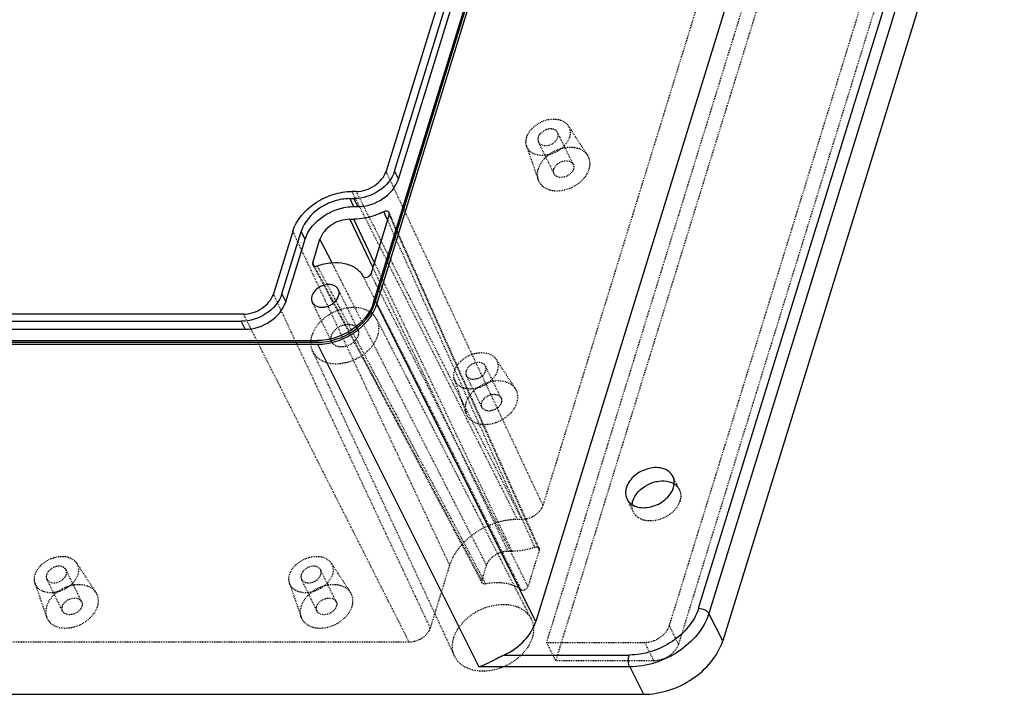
# Model space of a CAD drawing. Header units: millimetres. Extents: x 3202 to 5058, y 576 to 1424.
# Tile 6 of 13: x 3401 to 3517, y 1266 to 1345. Entities that reach past the tile are written whole.
import ezdxf

# ---------------------------------------------------------------- set-up
doc = ezdxf.new("R2010")
doc.units = ezdxf.units.MM
doc.linetypes.add('HIDDEN', pattern=[0.2, 0.1, -0.1])
doc.layers.add('DEFAULT_2', color=8, linetype='HIDDEN')

msp = doc.modelspace()

# ---------------------------------------------------------------- linework, layer by layer
at = {"color": 7, "linetype": 'Continuous'}
for p, q in [((3442.743, 1311.733), (3476.046, 1419.5)), ((3442.835, 1311.547), (3476.137, 1419.314)), ((3443.116, 1311.541), (3476.421, 1419.319)), ((3468.558, 1405.966), (3444.196, 1327.133)), ((3445.19, 1327.133), (3469.552, 1405.966)), ((3445.648, 1326.2), (3470.009, 1405.033)), ((3495.711, 1384.176), (3461.766, 1274.329)), ((3480.871, 1275.878), (3513.858, 1382.627)), ((3515.077, 1382.019), (3482.089, 1275.271)), ((3516.742, 1378.986), (3483.699, 1272.059)), ((3445.19, 1327.133), (3445.648, 1326.2)), ((3440.683, 1324.766), (3440.2, 1324.766)), ((3439.938, 1323.921), (3440.421, 1323.921)), ((3439.938, 1323.921), (3440.396, 1322.988)), ((3440.396, 1322.988), (3440.879, 1322.988)), ((3440.879, 1322.988), (3440.421, 1323.921)), ((3444.555, 1322.068), (3442.396, 1315.081)), ((3443.924, 1322.387), (3444.149, 1321.885)), ((3444.149, 1321.885), (3444.356, 1321.422)), ((3439.936, 1321.5), (3440.419, 1321.5)), ((3439.936, 1321.5), (3442.632, 1315.846)), ((3442.822, 1316.461), (3440.419, 1321.5)), ((3433.245, 1320.083), (3430.978, 1312.745)), ((3431.972, 1312.745), (3434.239, 1320.083)), ((3434.697, 1319.15), (3434.239, 1320.083)), ((3432.429, 1311.813), (3434.697, 1319.15)), ((3435.594, 1316.391), (3436.447, 1319.15)), ((3437.861, 1316.385), (3436.447, 1319.15)), ((3435.694, 1316.204), (3435.594, 1316.391)), ((3435.784, 1316.036), (3435.694, 1316.204)), ((3431.972, 1312.745), (3432.429, 1311.813)), ((3442.743, 1311.733), (3442.835, 1311.547)), ((3461.766, 1274.329), (3443.116, 1311.541)), ((3427.464, 1310.379), (3345.755, 1310.379)), ((3345.494, 1309.534), (3427.203, 1309.534)), ((3427.66, 1308.601), (3427.203, 1309.534)), ((3345.951, 1308.601), (3427.66, 1308.601)), ((3235.623, 1307.27), (3436.115, 1307.27)), ((3235.634, 1306.843), (3436.139, 1306.843)), ((3235.714, 1307.083), (3436.207, 1307.083)), ((3436.207, 1307.083), (3436.115, 1307.27)), ((3436.139, 1306.843), (3455.102, 1269.006)), ((3483.699, 1272.059), (3482.089, 1275.271)), ((3458.049, 1270.396), (3472.731, 1270.396)), ((3472.787, 1269.006), (3455.102, 1269.006)), ((3472.787, 1269.006), (3474.396, 1265.794)), ((3235.838, 1265.794), (3474.396, 1265.794))]:
    msp.add_line(p, q, dxfattribs=at)
msp.add_ellipse((3456.239, 1274.332), major_axis=(5.387, 2.642), ratio=0.7218373, start_param=-1.5887142, end_param=-0.597242, dxfattribs=at)
for points, knots in [([(3445.19, 1327.133), (3444.905, 1326.208), (3443.467, 1324.581), (3441.457, 1323.921), (3440.421, 1323.921)], [0, 0, 0, 0, 0.483021, 1, 1, 1, 1]), ([(3440.683, 1324.766), (3441.446, 1324.766), (3442.927, 1325.252), (3443.986, 1326.451), (3444.196, 1327.133)], [0, 0, 0, 0, 0.5169793, 1, 1, 1, 1]), ([(3440.879, 1322.988), (3441.915, 1322.988), (3443.925, 1323.648), (3445.362, 1325.276), (3445.648, 1326.2)], [0, 0, 0, 0, 0.5169793, 1, 1, 1, 1]), ([(3433.245, 1320.083), (3433.662, 1321.431), (3435.262, 1323.227), (3437.915, 1324.499), (3439.451, 1324.766), (3440.2, 1324.766)], [0, 0, 0, 0, 0.4803699, 0.7450852, 1, 1, 1, 1]), ([(3439.938, 1323.921), (3439.325, 1323.921), (3438.066, 1323.702), (3435.892, 1322.66), (3434.58, 1321.187), (3434.239, 1320.083)], [0, 0, 0, 0, 0.2549147, 0.51963, 1, 1, 1, 1]), ([(3434.697, 1319.15), (3435.038, 1320.255), (3436.349, 1321.727), (3438.524, 1322.77), (3439.782, 1322.988), (3440.396, 1322.988)], [0, 0, 0, 0, 0.4803699, 0.7450852, 1, 1, 1, 1]), ([(3443.924, 1322.387), (3443.647, 1322.244), (3442.541, 1321.75), (3441.319, 1321.5), (3440.419, 1321.5)], [0, 0, 0, 0, 0.2572834, 1, 1, 1, 1]), ([(3444.547, 1322.283), (3444.505, 1322.375), (3444.272, 1322.508), (3444.037, 1322.445), (3443.924, 1322.387)], [0, 0, 0, 0, 0.4422236, 1, 1, 1, 1]), ([(3439.936, 1321.5), (3439.178, 1321.5), (3437.708, 1321.017), (3436.656, 1319.827), (3436.447, 1319.15)], [0, 0, 0, 0, 0.5169793, 1, 1, 1, 1]), ([(3435.611, 1316.16), (3435.624, 1316.136), (3435.695, 1316.043), (3435.818, 1316.004), (3435.906, 1315.999)], [0, 0, 0, 0, 0.2321989, 1, 1, 1, 1]), ([(3436.147, 1316.038), (3436.673, 1316.231), (3437.739, 1316.481), (3439.305, 1316.413), (3440.646, 1315.886), (3441.286, 1315.217), (3441.494, 1314.848)], [0, 0, 0, 0, 0.2849358, 0.5487965, 0.7851154, 1, 1, 1, 1]), ([(3441.494, 1314.848), (3441.532, 1314.78), (3441.693, 1314.673), (3441.979, 1314.692), (3442.244, 1314.827), (3442.369, 1314.992), (3442.396, 1315.081)], [0, 0, 0, 0, 0.2119941, 0.4690358, 0.7475716, 1, 1, 1, 1]), ([(3438.599, 1313.265), (3438.541, 1313.383), (3438.362, 1313.601), (3437.972, 1313.801), (3437.5, 1313.87), (3436.817, 1313.784), (3436.036, 1313.393), (3435.602, 1312.823), (3435.507, 1312.516)], [0, 0, 0, 0, 0.1026051, 0.2134953, 0.336519, 0.4704336, 0.7481245, 1, 1, 1, 1]), ([(3431.972, 1312.745), (3431.686, 1311.821), (3430.248, 1310.193), (3428.238, 1309.534), (3427.203, 1309.534)], [0, 0, 0, 0, 0.483021, 1, 1, 1, 1]), ([(3427.464, 1310.379), (3428.227, 1310.379), (3429.708, 1310.865), (3430.767, 1312.064), (3430.978, 1312.745)], [0, 0, 0, 0, 0.5169793, 1, 1, 1, 1]), ([(3435.507, 1312.516), (3435.487, 1312.452), (3435.431, 1312.205), (3435.465, 1311.934), (3435.547, 1311.767)], [0, 0, 0, 0, 0.2661503, 1, 1, 1, 1]), ([(3435.547, 1311.767), (3435.605, 1311.649), (3435.784, 1311.43), (3436.174, 1311.231), (3436.646, 1311.162), (3437.329, 1311.248), (3438.11, 1311.639), (3438.544, 1312.209), (3438.639, 1312.516)], [0, 0, 0, 0, 0.1026051, 0.2134953, 0.336519, 0.4704336, 0.7481245, 1, 1, 1, 1]), ([(3438.639, 1312.516), (3438.659, 1312.58), (3438.715, 1312.827), (3438.681, 1313.098), (3438.599, 1313.265)], [0, 0, 0, 0, 0.2661503, 1, 1, 1, 1]), ([(3427.66, 1308.601), (3428.696, 1308.601), (3430.706, 1309.261), (3432.144, 1310.888), (3432.429, 1311.813)], [0, 0, 0, 0, 0.5169793, 1, 1, 1, 1]), ([(3442.743, 1311.733), (3442.346, 1310.448), (3440.821, 1308.736), (3438.293, 1307.524), (3436.829, 1307.269), (3436.115, 1307.27)], [0, 0, 0, 0, 0.4803672, 0.7450856, 1, 1, 1, 1]), ([(3436.138, 1306.843), (3436.89, 1306.843), (3438.431, 1307.11), (3441.092, 1308.387), (3442.698, 1310.189), (3443.116, 1311.542)], [0, 0, 0, 0, 0.254912, 0.5196332, 1, 1, 1, 1]), ([(3436.207, 1307.083), (3436.92, 1307.083), (3438.384, 1307.337), (3440.913, 1308.55), (3442.438, 1310.262), (3442.835, 1311.547)], [0, 0, 0, 0, 0.2549143, 0.5196327, 1, 1, 1, 1]), ([(3477.85, 1291.35), (3477.748, 1291.557), (3477.432, 1291.943), (3476.743, 1292.295), (3475.911, 1292.416), (3474.706, 1292.265), (3473.328, 1291.575), (3472.561, 1290.569), (3472.394, 1290.027)], [0, 0, 0, 0, 0.1026369, 0.213535, 0.3365568, 0.4704655, 0.7481777, 1, 1, 1, 1]), ([(3473.157, 1288.473), (3473.409, 1289.289), (3474.48, 1290.327), (3476.136, 1290.863), (3477.05, 1290.831), (3477.453, 1290.711)], [0, 0, 0, 0, 0.4920336, 0.7578092, 1, 1, 1, 1]), ([(3477.453, 1290.711), (3477.502, 1290.697), (3477.688, 1290.635), (3477.866, 1290.55), (3477.99, 1290.472)], [0, 0, 0, 0, 0.257816, 1, 1, 1, 1]), ([(3477.92, 1290.027), (3477.989, 1290.249), (3478.058, 1290.704), (3477.946, 1291.155), (3477.85, 1291.35)], [0, 0, 0, 0, 0.5173659, 1, 1, 1, 1]), ([(3472.394, 1290.027), (3472.325, 1289.805), (3472.257, 1289.349), (3472.369, 1288.899), (3472.465, 1288.704)], [0, 0, 0, 0, 0.5173659, 1, 1, 1, 1]), ([(3472.465, 1288.704), (3472.567, 1288.497), (3472.882, 1288.111), (3473.572, 1287.759), (3474.403, 1287.638), (3475.609, 1287.789), (3476.987, 1288.479), (3477.753, 1289.485), (3477.92, 1290.027)], [0, 0, 0, 0, 0.1026369, 0.213535, 0.3365568, 0.4704655, 0.7481777, 1, 1, 1, 1]), ([(3480.871, 1275.878), (3480.383, 1274.3), (3478.51, 1272.197), (3475.405, 1270.708), (3473.607, 1270.396), (3472.731, 1270.396)], [0, 0, 0, 0, 0.4803667, 0.7450856, 1, 1, 1, 1]), ([(3480.871, 1275.878), (3481.121, 1275.878), (3481.585, 1275.762), (3481.989, 1275.463), (3482.089, 1275.271)], [0, 0, 0, 0, 0.535907, 1, 1, 1, 1]), ([(3482.089, 1275.271), (3481.529, 1273.469), (3479.387, 1271.071), (3475.841, 1269.367), (3473.788, 1269.007), (3472.787, 1269.006)], [0, 0, 0, 0, 0.4803047, 0.7451191, 1, 1, 1, 1]), ([(3474.396, 1265.794), (3475.398, 1265.794), (3477.452, 1266.151), (3481.001, 1267.853), (3483.142, 1270.256), (3483.699, 1272.059)], [0, 0, 0, 0, 0.2549139, 0.5196332, 1, 1, 1, 1]), ([(3458.049, 1270.396), (3457.78, 1270.269), (3456.817, 1269.767), (3455.851, 1269.253), (3455.102, 1269.006)], [0, 0, 0, 0, 0.2739451, 1, 1, 1, 1]), ([(3472.787, 1269.006), (3472.691, 1269.211), (3472.621, 1269.689), (3472.659, 1270.164), (3472.731, 1270.396)], [0, 0, 0, 0, 0.4824237, 1, 1, 1, 1])]:
    msp.add_open_spline(points, degree=3, knots=knots, dxfattribs=at)
for points in [[(3444.556, 1322.069), (3444.577, 1322.137), (3444.577, 1322.219), (3444.547, 1322.283)], [(3435.594, 1316.39), (3435.571, 1316.317), (3435.574, 1316.227), (3435.611, 1316.16)], [(3435.906, 1315.999), (3435.987, 1315.995), (3436.07, 1316.01), (3436.147, 1316.038)], [(3473.07, 1288.04), (3473.083, 1288.187), (3473.113, 1288.332), (3473.157, 1288.473)]]:
    msp.add_open_spline(points, degree=3, dxfattribs=at)
at = {"layer": 'DEFAULT_2', "color": 8, "linetype": 'HIDDEN'}
for p, q in [((3497.518, 1383.51), (3463.024, 1271.886)), ((3498.586, 1381.335), (3464.092, 1269.711)), ((3477.445, 1273.845), (3510.729, 1381.552)), ((3511.797, 1379.377), (3478.513, 1271.669)), ((3486.965, 1366.804), (3462.604, 1287.971)), ((3465.566, 1332.474), (3467.85, 1329.005)), ((3466.161, 1327.938), (3464.331, 1331.668)), ((3460.694, 1330.083), (3462.039, 1326.154)), ((3463.917, 1326.837), (3462.086, 1330.567)), ((3462.604, 1287.971), (3444.196, 1327.133)), ((3459.63, 1286.294), (3440.2, 1324.766)), ((3440.683, 1324.766), (3460.113, 1286.294)), ((3433.245, 1320.083), (3451.653, 1280.921)), ((3435.863, 1315.887), (3435.784, 1316.036)), ((3437.88, 1312.113), (3435.863, 1315.887)), ((3455.998, 1280.921), (3437.861, 1316.385)), ((3458.971, 1282.598), (3442.822, 1316.461)), ((3442.632, 1315.846), (3458.488, 1282.598)), ((3449.385, 1273.584), (3430.978, 1312.745)), ((3440.887, 1308.603), (3438.599, 1313.265)), ((3437.835, 1307.105), (3435.547, 1311.767)), ((3438.076, 1311.748), (3437.88, 1312.113)), ((3439.469, 1309.14), (3438.076, 1311.748)), ((3427.464, 1310.379), (3446.895, 1271.907)), ((3440.005, 1308.135), (3439.469, 1309.14)), ((3443.115, 1309.745), (3461.213, 1274.672)), ((3435.568, 1306.042), (3452.237, 1270.267)), ((3457.101, 1305.083), (3459.386, 1301.614)), ((3455.452, 1299.446), (3453.622, 1303.176)), ((3457.697, 1300.547), (3455.866, 1304.277)), ((3452.229, 1302.692), (3453.575, 1298.763)), ((3478.613, 1289.795), (3477.85, 1291.349)), ((3473.227, 1287.151), (3472.464, 1288.705)), ((3460.113, 1286.294), (3459.63, 1286.294)), ((3458.488, 1282.598), (3458.971, 1282.598)), ((3462.168, 1282.687), (3460.848, 1278.414)), ((3408.48, 1276.656), (3406.65, 1280.385)), ((3407.885, 1281.191), (3410.169, 1277.723)), ((3438.347, 1276.656), (3436.517, 1280.385)), ((3437.752, 1281.191), (3440.036, 1277.723)), ((3451.653, 1280.921), (3449.385, 1273.584)), ((3455.441, 1279.118), (3455.998, 1280.921)), ((3406.236, 1275.554), (3404.406, 1279.284)), ((3436.103, 1275.554), (3434.272, 1279.284)), ((3403.013, 1278.8), (3404.358, 1274.871)), ((3432.879, 1278.8), (3434.225, 1274.871)), ((3478.513, 1271.669), (3477.445, 1273.845)), ((3446.895, 1271.907), (3365.186, 1271.907)), ((3463.024, 1271.886), (3474.537, 1271.886)), ((3463.024, 1271.886), (3464.092, 1269.711)), ((3474.537, 1271.886), (3475.605, 1269.711)), ((3475.605, 1269.711), (3464.092, 1269.711))]:
    msp.add_line(p, q, dxfattribs=at)
for points in [[(3462.16, 1282.901), (3455.763, 1297.152), (3449.796, 1310.493), (3444.546, 1322.283)], [(3435.611, 1316.159), (3441.544, 1305.053), (3448.266, 1292.43), (3455.455, 1278.892)]]:
    msp.add_lwpolyline(points, dxfattribs=at)
for centre, radius, start, end in [((12307.251, 5262.384), 9699.148, 203.9697198, 204.2245597), ((13881.362, 5997.575), 11436.673, 204.1340884, 204.3449341), ((-9627.51, -5624.593), 14792.954, 27.8179346, 27.981403), ((-6591.449, -4046.58), 11371.149, 27.9273594, 28.0929654)]:
    msp.add_arc(centre, radius, start, end, dxfattribs=at)
for points, knots in [([(3460.699, 1331.117), (3460.845, 1331.591), (3461.503, 1332.477), (3462.695, 1333.108), (3463.751, 1333.282), (3464.496, 1333.216), (3465.133, 1332.954), (3465.452, 1332.646), (3465.565, 1332.474)], [0, 0, 0, 0, 0.2493761, 0.5250874, 0.6593649, 0.7838416, 0.8965857, 1, 1, 1, 1]), ([(3464.331, 1331.668), (3464.244, 1331.844), (3463.849, 1332.132), (3463.122, 1332.098), (3462.447, 1331.763), (3462.127, 1331.343), (3462.057, 1331.117)], [0, 0, 0, 0, 0.2106112, 0.4668577, 0.7464237, 1, 1, 1, 1]), ([(3465.565, 1332.474), (3465.69, 1332.286), (3465.852, 1331.826), (3465.79, 1331.348), (3465.719, 1331.117)], [0, 0, 0, 0, 0.482583, 1, 1, 1, 1]), ([(3460.694, 1330.083), (3460.666, 1330.162), (3460.582, 1330.501), (3460.621, 1330.865), (3460.699, 1331.117)], [0, 0, 0, 0, 0.2405257, 1, 1, 1, 1]), ([(3465.719, 1331.117), (3465.561, 1330.607), (3464.826, 1329.664), (3463.514, 1329.045), (3462.383, 1328.949), (3461.62, 1329.105), (3461.011, 1329.487), (3460.763, 1329.879), (3460.694, 1330.083)], [0, 0, 0, 0, 0.2541863, 0.5336149, 0.6669543, 0.7883797, 0.8975693, 1, 1, 1, 1]), ([(3462.057, 1331.117), (3462.043, 1331.07), (3462.001, 1330.888), (3462.026, 1330.689), (3462.087, 1330.566)], [0, 0, 0, 0, 0.2661503, 1, 1, 1, 1]), ([(3462.087, 1330.566), (3462.173, 1330.39), (3462.569, 1330.102), (3463.296, 1330.136), (3463.97, 1330.471), (3464.29, 1330.892), (3464.36, 1331.117)], [0, 0, 0, 0, 0.2106112, 0.4668577, 0.7464237, 1, 1, 1, 1]), ([(3464.36, 1331.117), (3464.375, 1331.165), (3464.416, 1331.346), (3464.391, 1331.546), (3464.331, 1331.668)], [0, 0, 0, 0, 0.2661503, 1, 1, 1, 1]), ([(3467.851, 1329.004), (3467.716, 1329.209), (3467.336, 1329.577), (3466.576, 1329.89), (3465.688, 1329.97), (3464.427, 1329.763), (3463.005, 1329.009), (3462.22, 1327.952), (3462.045, 1327.388)], [0, 0, 0, 0, 0.1034074, 0.2161188, 0.3405672, 0.4748343, 0.7505929, 1, 1, 1, 1]), ([(3468.032, 1327.388), (3468.117, 1327.663), (3468.191, 1328.232), (3467.998, 1328.78), (3467.851, 1329.004)], [0, 0, 0, 0, 0.5174998, 1, 1, 1, 1]), ([(3463.888, 1327.388), (3463.957, 1327.613), (3464.278, 1328.034), (3464.952, 1328.369), (3465.679, 1328.403), (3466.074, 1328.115), (3466.161, 1327.939)], [0, 0, 0, 0, 0.2535571, 0.5331117, 0.7893681, 1, 1, 1, 1]), ([(3466.161, 1327.939), (3466.181, 1327.898), (3466.246, 1327.722), (3466.232, 1327.523), (3466.19, 1327.388)], [0, 0, 0, 0, 0.2411566, 1, 1, 1, 1]), ([(3462.045, 1327.388), (3462.013, 1327.283), (3461.916, 1326.879), (3461.94, 1326.442), (3462.04, 1326.153)], [0, 0, 0, 0, 0.2644434, 1, 1, 1, 1]), ([(3462.04, 1326.153), (3462.123, 1325.91), (3462.418, 1325.443), (3463.145, 1324.988), (3464.055, 1324.801), (3465.403, 1324.916), (3466.968, 1325.655), (3467.844, 1326.779), (3468.032, 1327.388)], [0, 0, 0, 0, 0.1024369, 0.2116269, 0.3330431, 0.4663729, 0.7458088, 1, 1, 1, 1]), ([(3463.917, 1326.837), (3463.897, 1326.877), (3463.832, 1327.053), (3463.846, 1327.252), (3463.888, 1327.388)], [0, 0, 0, 0, 0.2411566, 1, 1, 1, 1]), ([(3466.19, 1327.388), (3466.12, 1327.162), (3465.8, 1326.742), (3465.126, 1326.407), (3464.399, 1326.373), (3464.003, 1326.661), (3463.917, 1326.837)], [0, 0, 0, 0, 0.2535571, 0.5331117, 0.7893681, 1, 1, 1, 1]), ([(3460.03, 1278.09), (3456.961, 1284.249), (3450.823, 1296.522), (3444.622, 1308.764), (3441.494, 1314.848)], [0, 0, 0, 0, 0.5014603, 1, 1, 1, 1]), ([(3442.396, 1315.081), (3445.512, 1309.017), (3451.687, 1296.806), (3457.794, 1284.562), (3460.848, 1278.414)], [0, 0, 0, 0, 0.498284, 1, 1, 1, 1]), ([(3443.115, 1309.746), (3442.966, 1310.033), (3442.516, 1310.564), (3441.546, 1311.043), (3440.383, 1311.201), (3438.703, 1310.98), (3436.786, 1310.012), (3435.722, 1308.608), (3435.489, 1307.854)], [0, 0, 0, 0, 0.1027226, 0.2139027, 0.3371626, 0.471142, 0.7485584, 1, 1, 1, 1]), ([(3437.795, 1307.854), (3437.89, 1308.161), (3438.324, 1308.731), (3439.105, 1309.122), (3439.788, 1309.208), (3440.259, 1309.139), (3440.65, 1308.939), (3440.829, 1308.721), (3440.887, 1308.603)], [0, 0, 0, 0, 0.2518561, 0.5295352, 0.6634557, 0.7864829, 0.8973816, 1, 1, 1, 1]), ([(3443.233, 1307.854), (3443.331, 1308.173), (3443.428, 1308.826), (3443.257, 1309.47), (3443.115, 1309.746)], [0, 0, 0, 0, 0.517456, 1, 1, 1, 1]), ([(3435.489, 1307.854), (3435.394, 1307.55), (3435.299, 1306.927), (3435.443, 1306.309), (3435.569, 1306.04)], [0, 0, 0, 0, 0.5172503, 1, 1, 1, 1]), ([(3435.569, 1306.04), (3435.706, 1305.745), (3436.14, 1305.194), (3437.102, 1304.686), (3438.27, 1304.506), (3439.968, 1304.707), (3441.914, 1305.673), (3442.997, 1307.09), (3443.233, 1307.854)], [0, 0, 0, 0, 0.102565, 0.2131832, 0.3359624, 0.4697952, 0.7477979, 1, 1, 1, 1]), ([(3437.835, 1307.105), (3437.808, 1307.16), (3437.719, 1307.399), (3437.738, 1307.67), (3437.795, 1307.854)], [0, 0, 0, 0, 0.2411566, 1, 1, 1, 1]), ([(3440.927, 1307.854), (3440.832, 1307.547), (3440.397, 1306.977), (3439.616, 1306.586), (3438.933, 1306.5), (3438.462, 1306.569), (3438.071, 1306.768), (3437.893, 1306.987), (3437.835, 1307.105)], [0, 0, 0, 0, 0.2518561, 0.5295352, 0.6634557, 0.7864829, 0.8973816, 1, 1, 1, 1]), ([(3440.887, 1308.603), (3440.914, 1308.548), (3441.003, 1308.309), (3440.983, 1308.038), (3440.927, 1307.854)], [0, 0, 0, 0, 0.2411566, 1, 1, 1, 1]), ([(3452.234, 1303.726), (3452.381, 1304.2), (3453.039, 1305.086), (3454.23, 1305.717), (3455.287, 1305.891), (3456.032, 1305.825), (3456.669, 1305.563), (3456.988, 1305.255), (3457.101, 1305.083)], [0, 0, 0, 0, 0.2493761, 0.5250874, 0.6593649, 0.7838416, 0.8965857, 1, 1, 1, 1]), ([(3455.866, 1304.277), (3455.78, 1304.453), (3455.384, 1304.741), (3454.657, 1304.707), (3453.983, 1304.372), (3453.663, 1303.952), (3453.593, 1303.726)], [0, 0, 0, 0, 0.2106112, 0.4668577, 0.7464237, 1, 1, 1, 1]), ([(3457.101, 1305.083), (3457.225, 1304.895), (3457.387, 1304.435), (3457.325, 1303.957), (3457.254, 1303.726)], [0, 0, 0, 0, 0.482583, 1, 1, 1, 1]), ([(3452.229, 1302.692), (3452.202, 1302.771), (3452.118, 1303.11), (3452.156, 1303.474), (3452.234, 1303.726)], [0, 0, 0, 0, 0.2405257, 1, 1, 1, 1]), ([(3457.254, 1303.726), (3457.096, 1303.215), (3456.361, 1302.273), (3455.05, 1301.654), (3453.918, 1301.558), (3453.156, 1301.714), (3452.546, 1302.096), (3452.299, 1302.488), (3452.229, 1302.692)], [0, 0, 0, 0, 0.2541863, 0.5336149, 0.6669543, 0.7883797, 0.8975693, 1, 1, 1, 1]), ([(3453.593, 1303.726), (3453.578, 1303.679), (3453.537, 1303.497), (3453.562, 1303.298), (3453.622, 1303.175)], [0, 0, 0, 0, 0.2661503, 1, 1, 1, 1]), ([(3453.622, 1303.175), (3453.709, 1302.999), (3454.104, 1302.711), (3454.831, 1302.745), (3455.505, 1303.08), (3455.826, 1303.501), (3455.896, 1303.726)], [0, 0, 0, 0, 0.2106112, 0.4668577, 0.7464237, 1, 1, 1, 1]), ([(3455.896, 1303.726), (3455.91, 1303.774), (3455.952, 1303.955), (3455.927, 1304.155), (3455.866, 1304.277)], [0, 0, 0, 0, 0.2661503, 1, 1, 1, 1]), ([(3459.386, 1301.614), (3459.251, 1301.818), (3458.871, 1302.187), (3458.111, 1302.499), (3457.223, 1302.579), (3455.963, 1302.371), (3454.541, 1301.618), (3453.756, 1300.561), (3453.581, 1299.997)], [0, 0, 0, 0, 0.1034004, 0.2161211, 0.3405851, 0.4748593, 0.7506072, 1, 1, 1, 1]), ([(3455.423, 1299.997), (3455.493, 1300.222), (3455.813, 1300.643), (3456.487, 1300.978), (3457.214, 1301.012), (3457.61, 1300.724), (3457.696, 1300.548)], [0, 0, 0, 0, 0.2535571, 0.5331117, 0.7893681, 1, 1, 1, 1]), ([(3459.568, 1299.997), (3459.653, 1300.272), (3459.727, 1300.842), (3459.534, 1301.39), (3459.386, 1301.614)], [0, 0, 0, 0, 0.5175028, 1, 1, 1, 1]), ([(3453.581, 1299.997), (3453.549, 1299.892), (3453.452, 1299.488), (3453.476, 1299.05), (3453.575, 1298.761)], [0, 0, 0, 0, 0.264448, 1, 1, 1, 1]), ([(3453.575, 1298.761), (3453.659, 1298.518), (3453.954, 1298.051), (3454.681, 1297.597), (3455.591, 1297.41), (3456.939, 1297.525), (3458.503, 1298.264), (3459.38, 1299.388), (3459.568, 1299.997)], [0, 0, 0, 0, 0.1024297, 0.2116228, 0.3330558, 0.4663969, 0.7458241, 1, 1, 1, 1]), ([(3455.452, 1299.446), (3455.433, 1299.486), (3455.367, 1299.662), (3455.381, 1299.861), (3455.423, 1299.997)], [0, 0, 0, 0, 0.2411566, 1, 1, 1, 1]), ([(3457.726, 1299.997), (3457.656, 1299.771), (3457.336, 1299.35), (3456.662, 1299.015), (3455.935, 1298.982), (3455.539, 1299.27), (3455.452, 1299.446)], [0, 0, 0, 0, 0.2535571, 0.5331117, 0.7893681, 1, 1, 1, 1]), ([(3457.696, 1300.548), (3457.716, 1300.507), (3457.782, 1300.331), (3457.768, 1300.132), (3457.726, 1299.997)], [0, 0, 0, 0, 0.2411566, 1, 1, 1, 1]), ([(3478.612, 1289.796), (3478.708, 1289.601), (3478.82, 1289.15), (3478.752, 1288.695), (3478.683, 1288.473)], [0, 0, 0, 0, 0.4826495, 1, 1, 1, 1]), ([(3478.683, 1288.473), (3478.516, 1287.931), (3477.749, 1286.925), (3476.372, 1286.235), (3475.166, 1286.084), (3474.335, 1286.205), (3473.645, 1286.557), (3473.329, 1286.943), (3473.227, 1287.15)], [0, 0, 0, 0, 0.2518076, 0.5295107, 0.6634237, 0.7864491, 0.8973537, 1, 1, 1, 1]), ([(3462.604, 1287.971), (3462.455, 1287.488), (3461.704, 1286.638), (3460.654, 1286.294), (3460.113, 1286.294)], [0, 0, 0, 0, 0.483021, 1, 1, 1, 1]), ([(3473.227, 1287.15), (3473.194, 1287.217), (3473.08, 1287.499), (3473.05, 1287.812), (3473.07, 1288.04)], [0, 0, 0, 0, 0.245284, 1, 1, 1, 1]), ([(3459.63, 1286.294), (3458.771, 1286.294), (3457.009, 1285.988), (3453.966, 1284.528), (3452.13, 1282.468), (3451.653, 1280.921)], [0, 0, 0, 0, 0.2549147, 0.51963, 1, 1, 1, 1]), ([(3455.998, 1280.921), (3456.147, 1281.404), (3456.898, 1282.254), (3457.947, 1282.598), (3458.488, 1282.598)], [0, 0, 0, 0, 0.483021, 1, 1, 1, 1]), ([(3458.971, 1282.598), (3459.191, 1282.598), (3460.093, 1282.638), (3460.986, 1282.831), (3461.635, 1283.046)], [0, 0, 0, 0, 0.2428843, 1, 1, 1, 1]), ([(3461.635, 1283.046), (3461.737, 1283.08), (3461.941, 1283.106), (3462.124, 1282.98), (3462.16, 1282.901)], [0, 0, 0, 0, 0.5532593, 1, 1, 1, 1]), ([(3403.018, 1279.835), (3403.164, 1280.308), (3403.822, 1281.194), (3405.014, 1281.826), (3406.07, 1282), (3406.815, 1281.933), (3407.453, 1281.672), (3407.771, 1281.363), (3407.885, 1281.192)], [0, 0, 0, 0, 0.2493761, 0.5250874, 0.6593649, 0.7838416, 0.8965857, 1, 1, 1, 1]), ([(3432.885, 1279.835), (3433.031, 1280.308), (3433.689, 1281.194), (3434.881, 1281.826), (3435.937, 1282), (3436.682, 1281.933), (3437.319, 1281.672), (3437.638, 1281.363), (3437.751, 1281.192)], [0, 0, 0, 0, 0.2493761, 0.5250874, 0.6593649, 0.7838416, 0.8965857, 1, 1, 1, 1]), ([(3406.65, 1280.386), (3406.563, 1280.562), (3406.168, 1280.85), (3405.441, 1280.816), (3404.766, 1280.481), (3404.446, 1280.061), (3404.376, 1279.835)], [0, 0, 0, 0, 0.2106112, 0.4668577, 0.7464237, 1, 1, 1, 1]), ([(3406.679, 1279.835), (3406.694, 1279.882), (3406.735, 1280.064), (3406.71, 1280.263), (3406.65, 1280.386)], [0, 0, 0, 0, 0.2661503, 1, 1, 1, 1]), ([(3407.885, 1281.192), (3408.009, 1281.004), (3408.171, 1280.544), (3408.109, 1280.066), (3408.038, 1279.835)], [0, 0, 0, 0, 0.482583, 1, 1, 1, 1]), ([(3436.516, 1280.386), (3436.43, 1280.562), (3436.034, 1280.85), (3435.307, 1280.816), (3434.633, 1280.481), (3434.313, 1280.061), (3434.243, 1279.835)], [0, 0, 0, 0, 0.2106112, 0.4668577, 0.7464237, 1, 1, 1, 1]), ([(3436.546, 1279.835), (3436.56, 1279.882), (3436.602, 1280.064), (3436.577, 1280.263), (3436.516, 1280.386)], [0, 0, 0, 0, 0.2661503, 1, 1, 1, 1]), ([(3437.751, 1281.192), (3437.875, 1281.004), (3438.038, 1280.544), (3437.976, 1280.066), (3437.904, 1279.835)], [0, 0, 0, 0, 0.482583, 1, 1, 1, 1]), ([(3403.013, 1278.8), (3402.985, 1278.879), (3402.901, 1279.219), (3402.94, 1279.582), (3403.018, 1279.835)], [0, 0, 0, 0, 0.2405257, 1, 1, 1, 1]), ([(3408.038, 1279.835), (3407.88, 1279.324), (3407.145, 1278.382), (3405.833, 1277.762), (3404.702, 1277.666), (3403.939, 1277.823), (3403.33, 1278.204), (3403.082, 1278.596), (3403.013, 1278.8)], [0, 0, 0, 0, 0.2541863, 0.5336149, 0.6669543, 0.7883797, 0.8975693, 1, 1, 1, 1]), ([(3404.376, 1279.835), (3404.362, 1279.787), (3404.32, 1279.606), (3404.345, 1279.407), (3404.406, 1279.284)], [0, 0, 0, 0, 0.2661503, 1, 1, 1, 1]), ([(3404.406, 1279.284), (3404.492, 1279.108), (3404.888, 1278.82), (3405.615, 1278.854), (3406.289, 1279.189), (3406.609, 1279.609), (3406.679, 1279.835)], [0, 0, 0, 0, 0.2106112, 0.4668577, 0.7464237, 1, 1, 1, 1]), ([(3432.879, 1278.8), (3432.852, 1278.879), (3432.768, 1279.219), (3432.806, 1279.582), (3432.885, 1279.835)], [0, 0, 0, 0, 0.2405257, 1, 1, 1, 1]), ([(3437.904, 1279.835), (3437.747, 1279.324), (3437.012, 1278.382), (3435.7, 1277.762), (3434.569, 1277.666), (3433.806, 1277.823), (3433.197, 1278.204), (3432.949, 1278.596), (3432.879, 1278.8)], [0, 0, 0, 0, 0.2541863, 0.5336149, 0.6669543, 0.7883797, 0.8975693, 1, 1, 1, 1]), ([(3434.243, 1279.835), (3434.228, 1279.787), (3434.187, 1279.606), (3434.212, 1279.407), (3434.272, 1279.284)], [0, 0, 0, 0, 0.2661503, 1, 1, 1, 1]), ([(3434.272, 1279.284), (3434.359, 1279.108), (3434.755, 1278.82), (3435.482, 1278.854), (3436.156, 1279.189), (3436.476, 1279.609), (3436.546, 1279.835)], [0, 0, 0, 0, 0.2106112, 0.4668577, 0.7464237, 1, 1, 1, 1]), ([(3460.029, 1278.09), (3459.483, 1278.471), (3458.088, 1278.963), (3456.638, 1278.887), (3455.896, 1278.738)], [0, 0, 0, 0, 0.467991, 1, 1, 1, 1]), ([(3410.17, 1277.722), (3410.035, 1277.927), (3409.655, 1278.295), (3408.895, 1278.608), (3408.007, 1278.687), (3406.746, 1278.48), (3405.324, 1277.727), (3404.539, 1276.67), (3404.365, 1276.105)], [0, 0, 0, 0, 0.1034004, 0.2161211, 0.3405851, 0.4748593, 0.7506072, 1, 1, 1, 1]), ([(3440.036, 1277.722), (3439.901, 1277.927), (3439.522, 1278.295), (3438.762, 1278.608), (3437.873, 1278.687), (3436.613, 1278.48), (3435.191, 1277.727), (3434.406, 1276.67), (3434.231, 1276.105)], [0, 0, 0, 0, 0.1034004, 0.2161211, 0.3405851, 0.4748593, 0.7506072, 1, 1, 1, 1]), ([(3455.896, 1278.738), (3455.808, 1278.721), (3455.636, 1278.718), (3455.49, 1278.826), (3455.455, 1278.892)], [0, 0, 0, 0, 0.5465459, 1, 1, 1, 1]), ([(3460.029, 1278.09), (3460.157, 1278), (3460.533, 1278.014), (3460.798, 1278.258), (3460.848, 1278.414)], [0, 0, 0, 0, 0.4868062, 1, 1, 1, 1]), ([(3406.207, 1276.105), (3406.276, 1276.331), (3406.597, 1276.751), (3407.271, 1277.086), (3407.998, 1277.12), (3408.393, 1276.832), (3408.48, 1276.656)], [0, 0, 0, 0, 0.2535571, 0.5331117, 0.7893681, 1, 1, 1, 1]), ([(3408.48, 1276.656), (3408.5, 1276.616), (3408.565, 1276.44), (3408.551, 1276.24), (3408.509, 1276.105)], [0, 0, 0, 0, 0.2411566, 1, 1, 1, 1]), ([(3410.351, 1276.105), (3410.436, 1276.38), (3410.51, 1276.95), (3410.317, 1277.498), (3410.17, 1277.722)], [0, 0, 0, 0, 0.5175028, 1, 1, 1, 1]), ([(3436.073, 1276.105), (3436.143, 1276.331), (3436.463, 1276.751), (3437.138, 1277.086), (3437.865, 1277.12), (3438.26, 1276.832), (3438.347, 1276.656)], [0, 0, 0, 0, 0.2535571, 0.5331117, 0.7893681, 1, 1, 1, 1]), ([(3438.347, 1276.656), (3438.367, 1276.616), (3438.432, 1276.44), (3438.418, 1276.24), (3438.376, 1276.105)], [0, 0, 0, 0, 0.2411566, 1, 1, 1, 1]), ([(3440.218, 1276.105), (3440.303, 1276.38), (3440.377, 1276.95), (3440.184, 1277.498), (3440.036, 1277.722)], [0, 0, 0, 0, 0.5175028, 1, 1, 1, 1]), ([(3404.365, 1276.105), (3404.332, 1276), (3404.235, 1275.596), (3404.26, 1275.159), (3404.359, 1274.87)], [0, 0, 0, 0, 0.264448, 1, 1, 1, 1]), ([(3404.359, 1274.87), (3404.442, 1274.627), (3404.738, 1274.16), (3405.465, 1273.705), (3406.374, 1273.519), (3407.723, 1273.634), (3409.287, 1274.373), (3410.163, 1275.496), (3410.351, 1276.105)], [0, 0, 0, 0, 0.1024297, 0.2116228, 0.3330558, 0.4663969, 0.7458241, 1, 1, 1, 1]), ([(3406.236, 1275.554), (3406.216, 1275.595), (3406.151, 1275.771), (3406.165, 1275.97), (3406.207, 1276.105)], [0, 0, 0, 0, 0.2411566, 1, 1, 1, 1]), ([(3408.509, 1276.105), (3408.44, 1275.879), (3408.119, 1275.459), (3407.445, 1275.124), (3406.718, 1275.09), (3406.323, 1275.378), (3406.236, 1275.554)], [0, 0, 0, 0, 0.2535571, 0.5331117, 0.7893681, 1, 1, 1, 1]), ([(3434.231, 1276.105), (3434.199, 1276), (3434.102, 1275.596), (3434.126, 1275.159), (3434.226, 1274.87)], [0, 0, 0, 0, 0.264448, 1, 1, 1, 1]), ([(3434.226, 1274.87), (3434.309, 1274.627), (3434.605, 1274.16), (3435.331, 1273.705), (3436.241, 1273.519), (3437.59, 1273.634), (3439.154, 1274.373), (3440.03, 1275.496), (3440.218, 1276.105)], [0, 0, 0, 0, 0.1024297, 0.2116228, 0.3330558, 0.4663969, 0.7458241, 1, 1, 1, 1]), ([(3436.103, 1275.554), (3436.083, 1275.595), (3436.018, 1275.771), (3436.032, 1275.97), (3436.073, 1276.105)], [0, 0, 0, 0, 0.2411566, 1, 1, 1, 1]), ([(3438.376, 1276.105), (3438.306, 1275.879), (3437.986, 1275.459), (3437.312, 1275.124), (3436.585, 1275.09), (3436.189, 1275.378), (3436.103, 1275.554)], [0, 0, 0, 0, 0.2535571, 0.5331117, 0.7893681, 1, 1, 1, 1]), ([(3452.143, 1272.422), (3452.42, 1273.32), (3453.687, 1274.989), (3455.967, 1276.141), (3457.965, 1276.403), (3459.349, 1276.214), (3460.502, 1275.644), (3461.038, 1275.012), (3461.214, 1274.671)], [0, 0, 0, 0, 0.2514283, 0.5288581, 0.6628372, 0.7860893, 0.8972668, 1, 1, 1, 1]), ([(3461.214, 1274.671), (3461.383, 1274.343), (3461.585, 1273.577), (3461.47, 1272.801), (3461.353, 1272.422)], [0, 0, 0, 0, 0.4825077, 1, 1, 1, 1]), ([(3449.385, 1273.584), (3449.236, 1273.101), (3448.485, 1272.251), (3447.435, 1271.907), (3446.895, 1271.907)], [0, 0, 0, 0, 0.483021, 1, 1, 1, 1]), ([(3474.537, 1271.886), (3475.169, 1271.886), (3476.394, 1272.289), (3477.271, 1273.281), (3477.445, 1273.845)], [0, 0, 0, 0, 0.5169793, 1, 1, 1, 1]), ([(3452.237, 1270.267), (3452.088, 1270.587), (3451.917, 1271.321), (3452.031, 1272.061), (3452.143, 1272.422)], [0, 0, 0, 0, 0.4826974, 1, 1, 1, 1]), ([(3461.353, 1272.422), (3461.073, 1271.514), (3459.784, 1269.828), (3457.469, 1268.68), (3455.449, 1268.44), (3454.06, 1268.655), (3452.915, 1269.26), (3452.4, 1269.917), (3452.237, 1270.267)], [0, 0, 0, 0, 0.2521921, 0.5302097, 0.6640403, 0.7868094, 0.8974226, 1, 1, 1, 1]), ([(3478.513, 1271.669), (3478.338, 1271.105), (3477.462, 1270.113), (3476.236, 1269.711), (3475.605, 1269.711)], [0, 0, 0, 0, 0.483021, 1, 1, 1, 1])]:
    msp.add_open_spline(points, degree=3, knots=knots, dxfattribs=at)
for points in [[(3477.99, 1290.472), (3478.073, 1290.42), (3478.153, 1290.361), (3478.227, 1290.296)], [(3478.227, 1290.296), (3478.385, 1290.157), (3478.52, 1289.985), (3478.612, 1289.796)], [(3462.16, 1282.901), (3462.189, 1282.836), (3462.189, 1282.755), (3462.168, 1282.687)], [(3455.455, 1278.892), (3455.42, 1278.959), (3455.419, 1279.046), (3455.441, 1279.118)]]:
    msp.add_open_spline(points, degree=3, dxfattribs=at)

doc.saveas('drawing.dxf')
